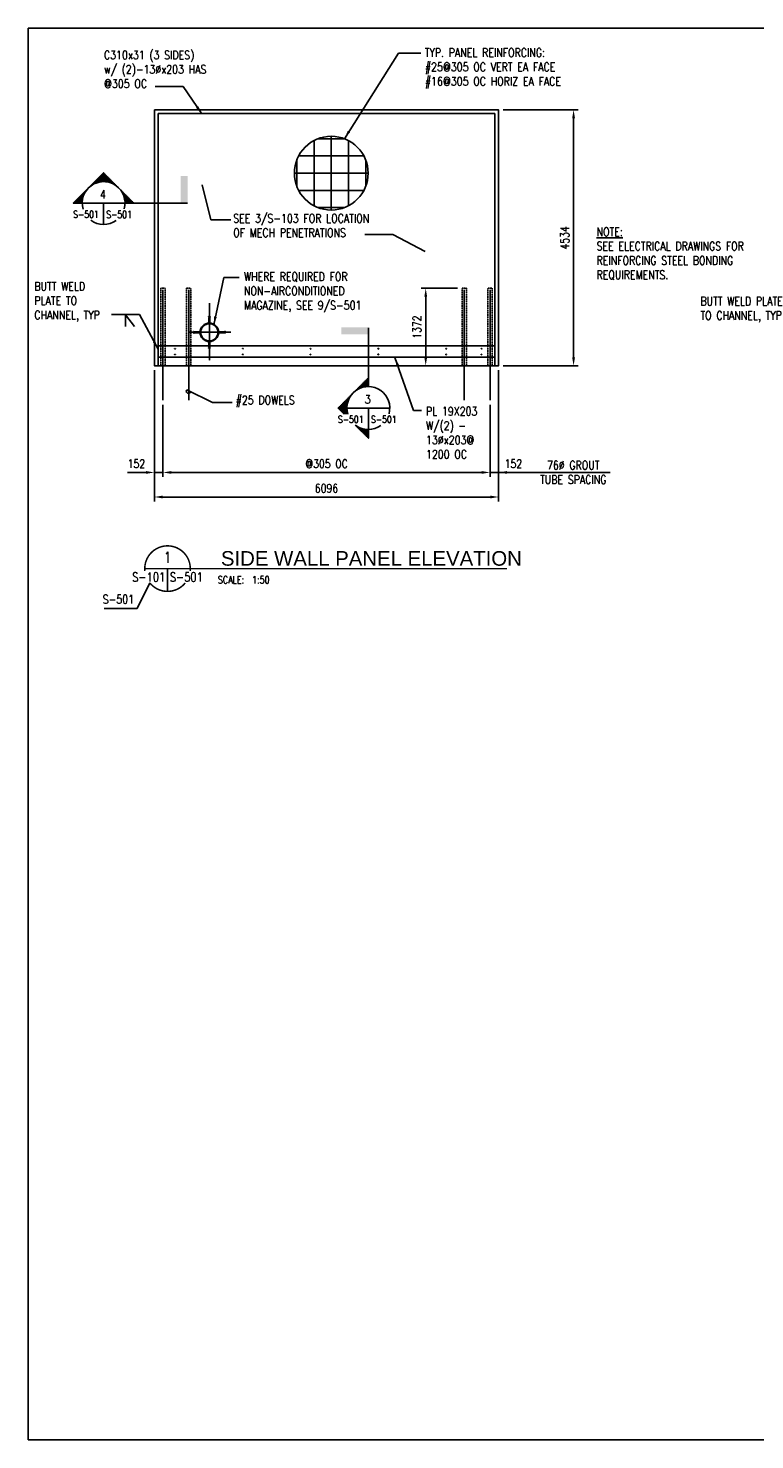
# Model space of a CAD drawing. Header units: millimetres. Extents: x 0 to 65074, y -1001 to 24994.
# Tile 1 of 6: x 0 to 12864, y 0 to 24994. Entities that reach past the tile are written whole.
import ezdxf
from ezdxf.enums import TextEntityAlignment as Align

# ---------------------------------------------------------------- set-up
doc = ezdxf.new("R2010")
doc.units = ezdxf.units.MM
doc.linetypes.add('CENTER2', pattern=[1.125, 0.75, -0.125, 0.125, -0.125])
doc.linetypes.add('HIDDEN2', pattern=[0.1875, 0.125, -0.0625])
for name, color, linetype in [('A-Anno-Note', 2, 'Continuous'), ('A-ANNO-SYMB', 5, 'Continuous'), ('S-ANNO-DIMS', 2, 'Continuous'), ('S-ANNO-SYMB', 4, 'Continuous'), ('S-ANNO-TEXT', 3, 'Continuous'), ('S-FNDN-WALL-CONC', 3, 'Continuous'), ('S-SECT-RBAR', 5, 'Continuous'), ('S-STRL-MISC', 2, 'Continuous')]:
    doc.layers.add(name, color=color, linetype=linetype)
doc.styles.add('ANNDTTEXT', font='romans.shx', dxfattribs={"width": 0.8})
doc.styles.add('anndttext1', font='romans.shx', dxfattribs={"width": 0.8})
doc.styles.add('BASE48', font='romans.shx', dxfattribs={"width": 0.8, "height": 6})
doc.styles.add('ROMANS', font='ROMANS.shx', dxfattribs={"width": 0.8})
doc.styles.get("Standard").update_dxf_attribs({"font": 'romans.shx', "width": 0.8, "height": 3})
doc.styles.add('SWISS', font='swiss.ttf', dxfattribs={"width": 0.8, "height": 0.25})
doc.styles.add('Text', font='romans.shx', dxfattribs={"width": 0.8, "height": 3})
doc.dimstyles.get("Standard").update_dxf_attribs({"dimtxt": 0.125, "dimasz": 0.125, "dimexe": 0.18, "dimexo": 0.0625, "dimgap": 0.125, "dimtad": 0, "dimtih": 1, "dimtoh": 1, "dimdec": 4, "dimzin": 0, "dimdsep": 46, "dimtxsty": 'Text', "dimcen": 0.125, "dimclrt": 2, "dimadec": 0, "dimazin": 0, "dimtfac": 1, "dimtdec": 4, "dimtofl": 0, "dimtmove": 0, "dimatfit": 3, "dimfxl": 0.18, "dimtolj": 1, "dimtzin": 0, "dimarcsym": 0})

# ---------------------------------------------------------------- blocks, each defined once
blk = doc.blocks.new('DETNAME')
at = {"layer": 'A-Anno-Note', "const_width": 0.528}
for points in [[(15.84, -0.78, 1.103686), (0.04, -0.78, 1)], [(14.11, -4.99, -0.477231), (1.77, -4.99, -0.477231)]]:
    blk.add_lwpolyline(points, format="xyb", dxfattribs=at)
at = {"layer": 'A-Anno-Note'}
for points, const_width in [([(0, 0), (92.59, 0)], 0.396), ([(7.94, 0), (7.94, -7.94)], 0.528)]:
    blk.add_lwpolyline(points, dxfattribs=dict(at, const_width=const_width))
at = {"color": 6, "style": 'ROMANS', "width": 0.8}
blk.add_attdef('00', text='', height=3.17, dxfattribs=at).set_placement((7.94, 3.97), align=Align.MIDDLE)
at = {"color": 2, "style": 'SWISS'}
blk.add_attdef('DETAILNAME', (28.58, 1.28), '', height=6.35, dxfattribs=at)
at = {"layer": 'A-Anno-Note', "style": 'ROMANS', "width": 0.8}
blk.add_attdef('S-', text='', height=3.17, dxfattribs=at).set_placement((7.14, -4.47), align=Align.RIGHT)
for tag, p in [('S-', (8.73, -4.47)), ('SCALE:', (28.41, -5.14))]:
    blk.add_attdef(tag, p, '', height=3.17, dxfattribs=at)
blk = doc.blocks.new('BSTAGUP')
h = blk.add_hatch()
h.set_pattern_fill('_USER', color=256, scale=0.375, style=0, double=1, pattern_type=0)
h.set_pattern_definition([(0, (-118.8837, 0), (0, 0.375), []), (90, (-118.8837, 0), (-0.375, 2e-17), [])])
h.paths.add_polyline_path([(917.1, 277.31), (911.73, 282.68), (906.36, 277.31, -0.414214)])
h.paths.add_polyline_path([(906.36, 277.31), (901, 271.95), (904.14, 271.95, -0.198912)])
h.paths.add_polyline_path([(919.32, 271.95), (922.46, 271.95), (917.1, 277.31, -0.198912)])
for p, q in [((919.32, 271.95), (904.14, 271.95)), ((911.73, 271.95), (911.73, 264.36))]:
    blk.add_line(p, q)
for points in [[(901, 271.95), (911.73, 282.68), (922.46, 271.95), (919.32, 271.95)], [(904.14, 271.95), (901, 271.95), (901, 271.95)]]:
    blk.add_lwpolyline(points)
for start, end in [(344.1382, 196.4752), (233.5396, 305.7421)]:
    blk.add_arc((911.73, 271.95), 7.59, start, end)
at = {"style": 'ROMANS', "width": 0.8, "flags": 8}
blk.add_attdef('REF_NUM', text='', height=3.23, dxfattribs=at).set_placement((911.48, 273.53), align=Align.CENTER)
blk.add_attdef('SHT_FROM', text='', height=3.23, dxfattribs=at).set_placement((910.04, 266.7), align=Align.RIGHT)
blk.add_attdef('SHT_TO', (912.66, 266.67), '', height=3.23, dxfattribs=at)
blk = doc.blocks.new('*X52')
at = {"color": 0}
for p, q in [((-352.03, 668.82), (-352.03, 669.48)), ((-351.98, 669.53), (-349.6, 669.53)), ((-351.63, 669), (-351.63, 669.87)), ((-351.58, 669.92), (-348.63, 669.92)), ((-351.23, 669.15), (-351.23, 670.27)), ((-351.18, 670.32), (-348.63, 670.32)), ((-350.84, 669.27), (-350.84, 670.67)), ((-350.79, 670.72), (-348.63, 670.72)), ((-350.44, 669.38), (-350.44, 671.07)), ((-350.39, 671.12), (-348.63, 671.12)), ((-350.04, 669.46), (-350.04, 671.46)), ((-349.99, 671.51), (-348.63, 671.51)), ((-349.65, 669.52), (-349.65, 671.86)), ((-349.6, 671.91), (-348.63, 671.91)), ((-349.25, 669.56), (-349.25, 672.26)), ((-349.2, 672.31), (-348.63, 672.31)), ((-348.85, 669.58), (-348.85, 672.65)), ((-348.8, 672.7), (-348.63, 672.7)), ((-357.19, 659.53), (-357.19, 664.32)), ((-357.14, 664.37), (-356.09, 664.37)), ((-356.79, 659.53), (-356.79, 664.72)), ((-356.74, 664.77), (-355.93, 664.77)), ((-356.39, 663.3), (-356.39, 665.11)), ((-356.34, 665.16), (-355.75, 665.16)), ((-356, 664.61), (-356, 665.51)), ((-355.95, 665.56), (-355.54, 665.56)), ((-355.6, 665.45), (-355.6, 665.91)), ((-355.55, 665.96), (-355.3, 665.96)), ((-355.2, 666.1), (-355.2, 666.3)), ((-355.15, 666.35), (-355.02, 666.35)), ((-354.01, 667.48), (-354.01, 667.49)), ((-353.96, 667.54), (-353.95, 667.54)), ((-353.62, 667.83), (-353.62, 667.89)), ((-353.57, 667.94), (-353.47, 667.94)), ((-353.22, 668.13), (-353.22, 668.29)), ((-353.17, 668.34), (-352.91, 668.34)), ((-352.82, 668.39), (-352.82, 668.68)), ((-352.77, 668.73), (-352.21, 668.73)), ((-352.43, 668.62), (-352.43, 669.08)), ((-352.37, 669.13), (-351.28, 669.13)), ((-359.8, 661.59), (-356.57, 661.59)), ((-359.57, 661.36), (-359.57, 661.94)), ((-359.52, 661.99), (-356.56, 661.99)), ((-359.4, 661.19), (-356.55, 661.19)), ((-359.17, 660.97), (-359.17, 662.33)), ((-359.12, 662.38), (-356.53, 662.38)), ((-359, 660.8), (-356.52, 660.8)), ((-358.77, 660.57), (-358.77, 662.73)), ((-358.72, 662.78), (-356.49, 662.78)), ((-358.6, 660.4), (-356.47, 660.4)), ((-358.38, 660.17), (-358.38, 663.13)), ((-358.33, 663.18), (-356.42, 663.18)), ((-358.21, 660), (-356.39, 660)), ((-357.98, 659.78), (-357.98, 663.52)), ((-357.93, 663.57), (-356.33, 663.57)), ((-357.81, 659.61), (-356.3, 659.61)), ((-357.58, 659.53), (-357.58, 663.92)), ((-357.53, 663.97), (-356.22, 663.97)), ((-356.39, 659.53), (-356.39, 660)), ((-353.22, 655.01), (-353.22, 655.06)), ((-353.05, 654.84), (-352.71, 654.84)), ((-352.82, 654.62), (-352.82, 654.91)), ((-352.65, 654.45), (-351.96, 654.45)), ((-352.43, 654.22), (-352.43, 654.68)), ((-352.25, 654.05), (-350.92, 654.05)), ((-352.03, 653.82), (-352.03, 654.48)), ((-351.86, 653.65), (-348.63, 653.65)), ((-351.63, 653.43), (-351.63, 654.3)), ((-351.23, 653.03), (-351.23, 654.15)), ((-350.84, 652.63), (-350.84, 654.03)), ((-350.44, 652.24), (-350.44, 653.92)), ((-350.04, 651.84), (-350.04, 653.84)), ((-349.65, 651.44), (-349.65, 653.78)), ((-349.25, 651.05), (-349.25, 653.74)), ((-348.85, 650.65), (-348.85, 653.72)), ((-351.46, 653.26), (-348.63, 653.26)), ((-351.06, 652.86), (-348.63, 652.86)), ((-350.67, 652.46), (-348.63, 652.46)), ((-350.27, 652.07), (-348.63, 652.07)), ((-349.87, 651.67), (-348.63, 651.67)), ((-349.48, 651.27), (-348.63, 651.27)), ((-349.08, 650.88), (-348.63, 650.88)), ((-348.68, 650.48), (-348.63, 650.48))]:
    blk.add_line(p, q, dxfattribs=at)
blk = doc.blocks.new('PD_BSTAG1BD')
for p, q in [((202, 0), (-202, 0)), ((0, 0), (0, -202))]:
    blk.add_line(p, q)
for points in [[(-227, -58), (-285, 0), (0, 285), (0, 202)], [(0, -202), (0, -285), (-123, -162)]]:
    blk.add_lwpolyline(points)
for start, end in [(344.1382, 196.4752), (233.5396, 305.7421)]:
    blk.add_arc((0, 0), 202, start, end)
at = {"xscale": 25.39994919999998, "yscale": 25.39994919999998, "zscale": 25.39994919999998}
blk.add_blockref('*X52', (8855, -16806), dxfattribs=at)
at = {"style": 'ROMANS', "width": 0.8, "flags": 8}
blk.add_attdef('REF_NUM', text='', height=85.7, dxfattribs=at).set_placement((-7, 42), align=Align.CENTER)
blk.add_attdef('SHT_FROM', text='', height=85.7, dxfattribs=at).set_placement((-45, -139), align=Align.RIGHT)
blk.add_attdef('SHT_TO', (25, -140), '', height=85.7, dxfattribs=at)
blk = doc.blocks.new('mg5')
at = {"layer": 'A-ANNO-SYMB', "color": 1}
blk.add_line((0, 0.09), (0, 2.38), dxfattribs=at)
blk.add_solid([(0, 2.46), (0, 0), (-9.56, 2.46), (-9.56, 0)], dxfattribs=at)
at = {"layer": 'A-ANNO-SYMB', "color": 1, "flags": 3}
blk.add_attdef('TG5', text='', height=0.397, dxfattribs=at).set_placement((-4.86, 2.81), align=Align.CENTER)

msp = doc.modelspace()

# ---------------------------------------------------------------- linework, layer by layer
at = {"color": 2, "const_width": 20.3}
msp.add_lwpolyline([(5785, 15425), (8477, 15425)], dxfattribs=at)
at = {"layer": 'Defpoints', "color": 1, "linetype": 'CENTER2', "ltscale": 10}
for p, q in [((3207, 20125), (3207, 19112)), ((3586, 19610), (2835, 19610))]:
    msp.add_line(p, q, dxfattribs=at)
at = {"layer": 'Defpoints', "color": 3, "linetype": 'HIDDEN2', "ltscale": 3}
for p, q in [((3199, 19775), (3199, 19877)), ((3214, 19775), (3214, 19877)), ((3042, 19616), (2940, 19616)), ((3042, 19602), (2940, 19602)), ((3371, 19617), (3473, 19617)), ((3371, 19603), (3473, 19603)), ((3200, 19445), (3200, 19343)), ((3214, 19445), (3214, 19343))]:
    msp.add_line(p, q, dxfattribs=at)
at = {"layer": 'Defpoints'}
msp.add_lwpolyline([(0, 24994), (37186, 24994), (37186, 0), (0, 0)], close=True, dxfattribs=at)
at = {"layer": 'Defpoints', "color": 3, "linetype": 'HIDDEN2', "ltscale": 3}
for points in [[(3190, 19877), (3223, 19877), (3223, 19891), (3190, 19891)], [(2940, 19592), (2940, 19626), (2926, 19626), (2926, 19592)], [(3473, 19594), (3473, 19627), (3488, 19627), (3488, 19594)], [(3191, 19343), (3224, 19343), (3224, 19329), (3191, 19329)]]:
    msp.add_lwpolyline(points, close=True, dxfattribs=at)
at = {"layer": 'S-ANNO-DIMS', "linetype": 'CENTER2', "ltscale": 0.5}
msp.add_line((2843, 20029), (2843, 19121), dxfattribs=at)
at = {"layer": 'S-ANNO-DIMS'}
for p, q in [((2806, 18589), (3263, 18365)), ((3263, 18365), (3609, 18365)), ((8329, 17128), (10301, 17128))]:
    msp.add_line(p, q, dxfattribs=at)
at = {"layer": 'S-ANNO-DIMS', "ltscale": 10}
for points in [[(1724, 19711), (1724, 19919)], [(1724, 19919), (1884, 19711)]]:
    msp.add_lwpolyline(points, dxfattribs=at)
at = {"layer": 'S-ANNO-DIMS'}
msp.add_arc((2837, 18567), 38.1, 144.0065, 343.6393, dxfattribs=at)
at = {"layer": 'S-ANNO-SYMB'}
for p, q in [((1714, 21897), (2704, 21897)), ((6022, 18649), (6022, 19576))]:
    msp.add_line(p, q, dxfattribs=at)
at = {"layer": 'S-ANNO-SYMB', "color": 1}
msp.add_line((2819, 21897), (2704, 21897), dxfattribs=at)
msp.add_solid([(2700, 21897), (2823, 21897), (2700, 22375), (2823, 22375)], dxfattribs=at)
at = {"layer": 'S-ANNO-TEXT', "color": 2}
for p, q in [((8409, 23548), (9736, 23548)), ((9656, 19164), (9656, 23398)), ((7602, 20389), (6958, 20389)), ((7038, 20239), (7038, 19167)), ((8409, 19014), (9736, 19014)), ((2233, 18938), (2233, 16613)), ((8329, 18938), (8329, 16613)), ((2386, 18328), (2386, 17049)), ((8177, 18328), (8177, 17049)), ((2084, 17128), (1755, 17128)), ((2386, 17128), (2234, 17128)), ((2536, 17128), (8027, 17128)), ((2536, 17128), (2686, 17128)), ((8027, 17128), (7877, 17128)), ((8177, 17128), (8329, 17128)), ((8479, 17128), (8629, 17128)), ((2383, 16693), (8179, 16693)), ((2153, 15171), (1927, 14718)), ((1927, 14718), (1342, 14718))]:
    msp.add_line(p, q, dxfattribs=at)
for points in [[(9631, 23398), (9681, 23398), (9656, 23548)], [(7013, 20239), (7063, 20239), (7038, 20389)], [(7013, 19167), (7063, 19167), (7038, 19017)], [(9631, 19164), (9681, 19164), (9656, 19014)], [(2084, 17153), (2084, 17103), (2234, 17128)], [(2536, 17153), (2536, 17103), (2386, 17128)], [(2536, 17153), (2536, 17103), (2386, 17128)], [(2536, 17153), (2536, 17103), (2386, 17128)], [(8027, 17153), (8027, 17103), (8177, 17128)], [(8027, 17153), (8027, 17103), (8177, 17128)], [(8479, 17153), (8479, 17103), (8329, 17128)], [(2383, 16718), (2383, 16668), (2233, 16693)], [(8179, 16718), (8179, 16668), (8329, 16693)]]:
    msp.add_solid(points, dxfattribs=at)
at = {"layer": 'S-FNDN-WALL-CONC'}
msp.add_lwpolyline([(2233, 23548), (8329, 23548), (8329, 19017), (2233, 19017)], close=True, dxfattribs=at)
at = {"layer": 'S-FNDN-WALL-CONC', "ltscale": 10}
for points in [[(2299, 19370), (8263, 19370)], [(2299, 19167), (8263, 19167)]]:
    msp.add_lwpolyline(points, dxfattribs=at)
at = {"layer": 'S-FNDN-WALL-CONC'}
msp.add_circle((5365, 22427), 653, dxfattribs=at)
at = {"layer": 'S-SECT-RBAR'}
for p, q in [((5060, 21850), (5060, 23005)), ((5598, 23037), (5132, 23037)), ((5365, 21774), (5365, 23080)), ((5670, 21850), (5670, 23005)), ((4755, 22194), (4755, 22660)), ((5942, 22732), (4787, 22732)), ((5975, 22194), (5975, 22660)), ((6018, 22427), (4712, 22427)), ((5942, 22122), (4787, 22122)), ((5598, 21817), (5132, 21817)), ((2386, 18407), (2386, 20364)), ((2843, 18407), (2843, 20364)), ((7720, 18407), (7720, 20364)), ((8177, 18407), (8177, 20364))]:
    msp.add_line(p, q, dxfattribs=at)
at = {"layer": 'S-STRL-MISC'}
for p, q in [((2299, 23482), (8263, 23482)), ((2299, 19017), (2299, 23482)), ((8263, 23482), (8263, 19017))]:
    msp.add_line(p, q, dxfattribs=at)
at = {"layer": 'S-STRL-MISC', "linetype": 'HIDDEN2', "ltscale": 10}
for points in [[(2424, 19017), (2348, 19017), (2348, 20389), (2424, 20389)], [(2881, 19017), (2805, 19017), (2805, 20389), (2881, 20389)], [(7682, 19017), (7758, 19017), (7758, 20389), (7682, 20389)], [(8139, 19017), (8215, 19017), (8215, 20389), (8139, 20389)]]:
    msp.add_lwpolyline(points, close=True, dxfattribs=at)
at = {"layer": 'S-STRL-MISC'}
for radius in [165, 152]:
    msp.add_circle((3207, 19610), radius, dxfattribs=at)
at = {"layer": 'S-STRL-MISC', "color": 157, "linetype": 'HIDDEN2', "ltscale": 10}
for centre in [(2599, 19319), (3799, 19319), (4999, 19319), (6199, 19319), (7399, 19319), (8027, 19319), (2599, 19218), (3799, 19218), (4999, 19218), (6199, 19218), (7399, 19218), (8027, 19218)]:
    msp.add_circle(centre, 6.5, dxfattribs=at)

# ---------------------------------------------------------------- block references
ref = msp.add_blockref('DETNAME', (2063, 15425), dxfattribs=dict(xscale=50.79979680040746, yscale=50.79979680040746, zscale=50.79979680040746))
ref.add_attrib('00', '1', dxfattribs={"layer": 'S-ANNO-TEXT', "height": 194, "style": 'ROMANS', "width": 0.796875}).set_placement((2467, 15626), align=Align.MIDDLE)
ref.add_attrib('SCALE:', '   SCALE:  1:50', (3127, 15163), dxfattribs={"layer": 'S-ANNO-TEXT', "height": 129.03, "style": 'ROMANS', "width": 0.8})
ref.add_attrib('S-', 'S-501', (2507, 15197), dxfattribs={"layer": 'A-Anno-Note', "color": 3, "height": 161.3, "style": 'ROMANS', "width": 0.796875})
ref.add_attrib('S-', 'S-101', dxfattribs={"layer": 'A-Anno-Note', "color": 3, "height": 161.3, "style": 'ROMANS', "width": 0.8}).set_placement((2426, 15197), align=Align.RIGHT)
ref.add_attrib('DETAILNAME', '   SIDE WALL PANEL ELEVATION', (3111, 15477), dxfattribs={"color": 2, "height": 258.06, "style": 'SWISS'})
at = {"layer": 'S-ANNO-SYMB'}
ref = msp.add_blockref('BSTAGUP', (-44252, 8300), dxfattribs=dict(at, xscale=49.99989999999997, yscale=49.99989999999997, zscale=49.99989999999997))
ref.add_attrib('SHT_TO', 'S-501', (1381, 21633), dxfattribs={"layer": '0', "color": 4, "height": 125, "style": 'ROMANS', "width": 0.8})
ref.add_attrib('SHT_FROM', 'S-501', dxfattribs={"layer": '0', "color": 4, "height": 125, "style": 'ROMANS', "width": 0.8}).set_placement((1250, 21635), align=Align.RIGHT)
ref.add_attrib('REF_NUM', '4', dxfattribs={"layer": '0', "color": 4, "height": 150, "style": 'ROMANS', "width": 0.8}).set_placement((1322, 21976), align=Align.CENTER)
at = {"layer": 'S-ANNO-SYMB', "xscale": -49.99989999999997, "yscale": 49.99990000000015, "zscale": 49.9999, "rotation": 180}
msp.add_blockref('mg5', (6022, 19695), dxfattribs=at)
at = {"layer": 'S-ANNO-SYMB'}
ref = msp.add_blockref('PD_BSTAG1BD', (6022, 18269), dxfattribs=dict(at, xscale=1.882040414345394, yscale=1.882040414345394, zscale=1.882040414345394))
ref.add_attrib('REF_NUM', '3', dxfattribs={"layer": '0', "color": 4, "height": 150, "style": 'anndttext1', "width": 0.8}).set_placement((6010, 18348), align=Align.CENTER)
ref.add_attrib('SHT_FROM', 'S-501', dxfattribs={"layer": '0', "color": 4, "height": 125, "style": 'ANNDTTEXT', "width": 0.8}).set_placement((5937, 18007), align=Align.RIGHT)
ref.add_attrib('SHT_TO', 'S-501', (6068, 18005), dxfattribs={"layer": '0', "color": 4, "height": 125, "style": 'ANNDTTEXT', "width": 0.8})

# ---------------------------------------------------------------- texts
at = {"layer": 'S-ANNO-TEXT', "char_height": 152.4, "style": 'BASE48'}
for s, insert, width, attachment_point in [('C310x31 (3 SIDES)\\Pw/ (2)-13%%Cx203 HAS\\P@305 OC', (1341, 24596), 2752.75, 1), ('TYP. PANEL REINFORCING:\\P#25@305 OC VERT EA FACE\\P#16@305 OC HORIZ EA FACE', (7023, 24638), 3097.27, 1), ('SEE 3/S-103 FOR LOCATION OF MECH PENETRATIONS', (3629, 21703), 2752.75, 1), ('{\\LNOTE:\\P}SEE ELECTRICAL DRAWINGS FOR REINFORCING STEEL BONDING REQUIREMENTS.', (10063, 21466), 2832.1, 1), ('BUTT WELD\\PPLATE TO\\PCHANNEL, TYP', (108, 20500), 2752.75, 1), ('WHERE REQUIRED FOR NON-AIRCONDITIONED\\PMAGAZINE, SEE 9/S-501', (3820, 20672), 2752.75, 1), ('BUTT WELD PLATE\\PTO CHANNEL, TYP', (11901, 20238), 2752.75, 1), ('#25 DOWELS', (3673, 18486), 2752.75, 1), ('PL 19X203\\PW/(2) -\\P13%%Cx203@\\P1200 OC', (7043, 18287), 2752.75, 1), ('76%%C GROUT\\PTUBE SPACING', (9650, 17332), 2752.75, 2), ('S-501', (1319, 14958), 2752.75, 1)]:
    msp.add_mtext(s, dxfattribs=dict(at, insert=insert, width=width, attachment_point=attachment_point))
at = {"layer": 'S-ANNO-TEXT', "char_height": 150, "attachment_point": 5, "rotation": 90, "style": 'ROMANS'}
for s, insert in [('4534', (9502, 21281)), ('\\A1;1372', (6883, 19703))]:
    msp.add_mtext(s, dxfattribs=dict(at, insert=insert))
at = {"layer": 'S-ANNO-TEXT', "char_height": 150, "attachment_point": 5, "style": 'ROMANS'}
for s, insert in [('\\A1;152', (1915, 17283)), ('@305 OC', (5282, 17283)), ('\\A1;152', (8590, 17283)), ('\\A1;6096', (5281, 16847))]:
    msp.add_mtext(s, dxfattribs=dict(at, insert=insert))

# ---------------------------------------------------------------- leaders
at = {"layer": 'S-ANNO-DIMS'}
for points, override in [([(5598, 23037), (6554, 24554), (6949, 24554)], {"dimscale": 50, "dimtxt": 0.25, "dimasz": 3, "dimgap": 1.59, "dimtad": 0, "dimclrd": 256}), ([(3076, 23476), (2745, 23960), (2249, 23960)], {"dimscale": 50, "dimtxt": 0.25, "dimasz": 3, "dimgap": 1.59, "dimclrd": 256}), ([(3079, 22220), (3235, 21602), (3585, 21602)], {"dimscale": 50, "dimtad": 0}), ([(7031, 21038), (6453, 21343), (5958, 21343)], {"dimscale": 50, "dimtad": 0}), ([(3285, 19740), (3465, 20580), (3736, 20580)], {"dimscale": 50, "dimtxt": 0.25, "dimasz": 3, "dimgap": 1.59, "dimclrd": 256}), ([(2298, 19313), (1972, 19927), (1477, 19927)], {"dimscale": 50, "dimtxt": 0.25, "dimasz": 3, "dimgap": 1.59, "dimclrd": 256}), ([(6493, 19163), (6820, 18224), (6963, 18224)], {"dimscale": 50, "dimtxt": 0.25, "dimasz": 3, "dimgap": 1.59, "dimclrd": 256})]:
    msp.add_leader(points, dimstyle='Standard', override=override, dxfattribs=at)

doc.saveas('drawing.dxf')
